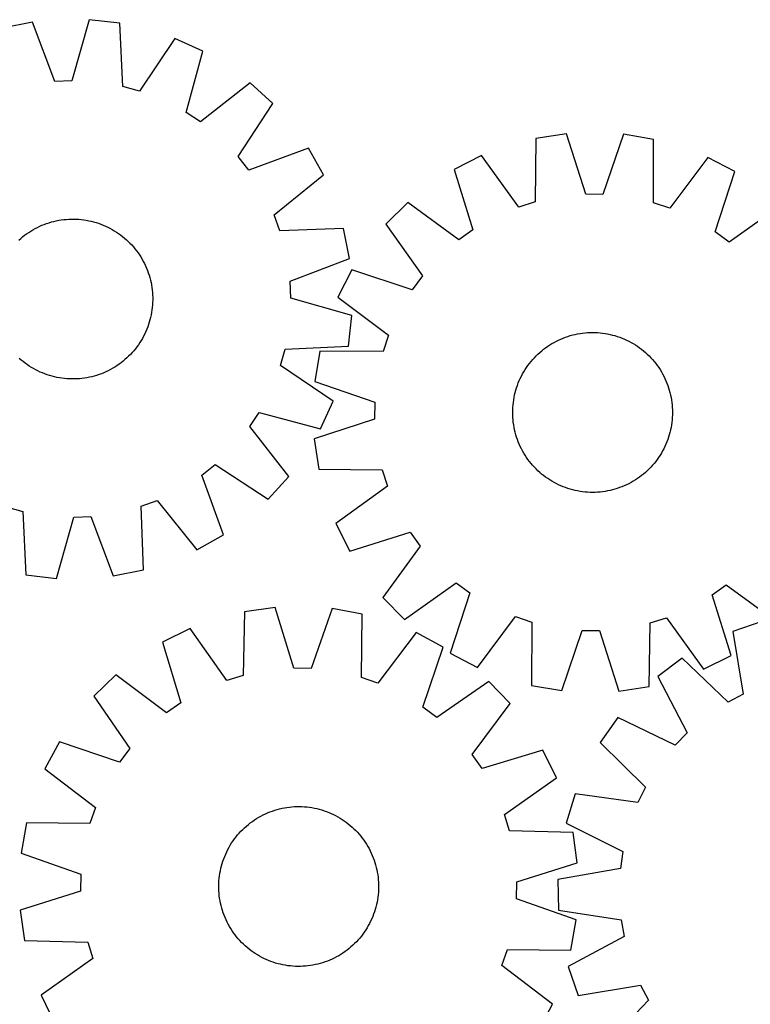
# Model space of a CAD drawing. Header units: millimetres. Extents: x 7 to 1493, y 7 to 2993.
# Tile 12 of 14: x 663 to 1028, y 2501 to 2993. Entities that reach past the tile are written whole.
import ezdxf

# ---------------------------------------------------------------- set-up
doc = ezdxf.new("R2010")
doc.units = ezdxf.units.MM
doc.layers.add('CUT', color=7, linetype='CONTINUOUS', true_color=0x000000)

msp = doc.modelspace()

# ---------------------------------------------------------------- linework, layer by layer
at = {"layer": 'CUT'}
for p, q in [((668.95854, 2992.246341), (653.879832, 2989.186422)), ((680.231737, 2962.549711), (668.95854, 2992.246341)), ((697.470846, 2993.47688), (688.798106, 2962.91942)), ((712.757117, 2991.727458), (697.470846, 2993.47688)), ((714.301801, 2960.000676), (712.757117, 2991.727458)), ((740.254189, 2984.086983), (722.563149, 2957.705136)), ((754.251695, 2977.699467), (740.254189, 2984.086983)), ((745.916662, 2947.04817), (754.251695, 2977.699467)), ((688.798106, 2962.91942), (680.231737, 2962.549711)), ((778.041928, 2961.935881), (753.06431, 2942.312085)), ((789.380496, 2951.535524), (778.041928, 2961.935881)), ((722.563149, 2957.705136), (714.301801, 2960.000676)), ((771.981637, 2924.960076), (789.380496, 2951.535524)), ((753.06431, 2942.312085), (745.916662, 2947.04817)), ((936.313217, 2936.357629), (921.097615, 2934.073772)), ((946.051125, 2906.12275), (936.313217, 2936.357629)), ((964.85113, 2936.126691), (954.625188, 2906.053366)), ((980.027779, 2933.596889), (964.85113, 2936.126691)), ((921.097615, 2934.073772), (920.665335, 2902.31235)), ((979.945988, 2901.832631), (980.027779, 2933.596889)), ((807.135136, 2929.191877), (777.315924, 2918.247047)), ((814.704869, 2915.79674), (807.135136, 2929.191877)), ((777.315924, 2918.247047), (771.981637, 2924.960076)), ((893.885083, 2925.474707), (880.119937, 2918.60075)), ((912.489475, 2899.728807), (893.885083, 2925.474707)), ((1007.097583, 2924.558553), (988.078966, 2899.117112)), ((1020.749681, 2917.462726), (1007.097583, 2924.558553)), ((880.119937, 2918.60075), (889.523632, 2888.260261)), ((1010.856198, 2887.278397), (1020.749681, 2917.462726)), ((789.945306, 2895.89853), (814.704869, 2915.79674)), ((856.896538, 2902.013418), (845.929275, 2891.222232)), ((882.546287, 2883.276686), (856.896538, 2902.013418)), ((920.665335, 2902.31235), (912.489475, 2899.728807)), ((954.625188, 2906.053366), (946.051125, 2906.12275)), ((988.078966, 2899.117112), (979.945988, 2901.832631)), ((1043.701596, 2900.501728), (1017.751978, 2882.182556)), ((676.117049, 2891.513334), (677.310624, 2891.906252)), ((677.310624, 2891.906252), (678.515952, 2892.261486)), ((678.515952, 2892.261486), (679.731844, 2892.578683)), ((679.731844, 2892.578683), (680.957099, 2892.857532)), ((680.957099, 2892.857532), (682.190508, 2893.097757)), ((682.190508, 2893.097757), (683.430855, 2893.299122)), ((683.430855, 2893.299122), (684.676914, 2893.461427)), ((684.676914, 2893.461427), (685.927457, 2893.584512)), ((685.927457, 2893.584512), (687.181249, 2893.668255)), ((687.181249, 2893.668255), (688.437052, 2893.712575)), ((688.437052, 2893.712575), (689.693628, 2893.717428)), ((689.693628, 2893.717428), (690.949737, 2893.682807)), ((690.949737, 2893.682807), (692.204138, 2893.608749)), ((692.204138, 2893.608749), (693.455594, 2893.495326)), ((693.455594, 2893.495326), (694.702869, 2893.342649)), ((694.702869, 2893.342649), (695.944734, 2893.15087)), ((695.944734, 2893.15087), (697.179962, 2892.920177)), ((697.179962, 2892.920177), (698.407334, 2892.650799)), ((698.407334, 2892.650799), (699.625639, 2892.343001)), ((699.625639, 2892.343001), (700.833675, 2891.997087)), ((700.833675, 2891.997087), (702.030249, 2891.613399)), ((792.944073, 2887.865675), (789.945306, 2895.89853)), ((666.093371, 2886.357164), (667.129933, 2887.067478)), ((667.129933, 2887.067478), (668.188295, 2887.744882)), ((668.188295, 2887.744882), (669.267413, 2888.388707)), ((669.267413, 2888.388707), (670.366222, 2888.99832)), ((670.366222, 2888.99832), (671.483636, 2889.573117)), ((671.483636, 2889.573117), (672.618554, 2890.112531)), ((672.618554, 2890.112531), (673.769855, 2890.616031)), ((673.769855, 2890.616031), (674.936404, 2891.083119)), ((674.936404, 2891.083119), (676.117049, 2891.513334)), ((702.030249, 2891.613399), (703.214181, 2891.192314)), ((703.214181, 2891.192314), (704.384302, 2890.734249)), ((704.384302, 2890.734249), (705.539457, 2890.239656)), ((705.539457, 2890.239656), (706.678507, 2889.709022)), ((706.678507, 2889.709022), (707.800328, 2889.142872)), ((707.800328, 2889.142872), (708.903811, 2888.541764)), ((708.903811, 2888.541764), (709.987869, 2887.906291)), ((709.987869, 2887.906291), (711.051431, 2887.237081)), ((711.051431, 2887.237081), (712.093448, 2886.534794)), ((824.685968, 2889.060183), (792.944073, 2887.865675)), ((827.745887, 2873.981475), (824.685968, 2889.060183)), ((845.929275, 2891.222232), (864.248448, 2865.272614)), ((889.523632, 2888.260261), (882.546287, 2883.276686)), ((1017.751978, 2882.182556), (1010.856198, 2887.278397)), ((662.185238, 2883.201304), (663.1246, 2884.035933)), ((663.1246, 2884.035933), (664.089716, 2884.840643)), ((664.089716, 2884.840643), (665.079632, 2885.614642)), ((665.079632, 2885.614642), (666.093371, 2886.357164)), ((712.093448, 2886.534794), (713.112892, 2885.800123)), ((713.112892, 2885.800123), (714.108755, 2885.033793)), ((714.108755, 2885.033793), (715.080057, 2884.23656)), ((715.080057, 2884.23656), (716.025837, 2883.409211)), ((716.025837, 2883.409211), (716.945163, 2882.552562)), ((716.945163, 2882.552562), (717.837128, 2881.66746)), ((717.837128, 2881.66746), (718.700851, 2880.754777)), ((718.700851, 2880.754777), (719.535479, 2879.815414)), ((719.535479, 2879.815414), (720.340189, 2878.850299)), ((720.340189, 2878.850299), (721.114188, 2877.860383)), ((721.114188, 2877.860383), (721.85671, 2876.846644)), ((721.85671, 2876.846644), (722.567024, 2875.810082)), ((722.567024, 2875.810082), (723.244428, 2874.751719)), ((723.244428, 2874.751719), (723.888254, 2873.672602)), ((723.888254, 2873.672602), (724.497866, 2872.573793)), ((724.497866, 2872.573793), (725.072663, 2871.456379)), ((798.049258, 2862.708278), (827.745887, 2873.981475)), ((725.072663, 2871.456379), (725.612078, 2870.321461)), ((725.612078, 2870.321461), (726.115577, 2869.170159)), ((726.115577, 2869.170159), (726.582665, 2868.003611)), ((726.582665, 2868.003611), (727.012881, 2866.822966)), ((828.968277, 2868.270318), (821.87245, 2854.618219)), ((859.152607, 2858.376835), (828.968277, 2868.270318)), ((727.012881, 2866.822966), (727.405799, 2865.629391)), ((727.405799, 2865.629391), (727.761032, 2864.424063)), ((727.761032, 2864.424063), (728.07823, 2863.208171)), ((728.07823, 2863.208171), (728.357079, 2861.982916)), ((798.418966, 2854.141909), (798.049258, 2862.708278)), ((864.248448, 2865.272614), (859.152607, 2858.376835)), ((728.357079, 2861.982916), (728.597304, 2860.749507)), ((728.597304, 2860.749507), (728.798668, 2859.50916)), ((728.798668, 2859.50916), (728.960973, 2858.263101)), ((728.960973, 2858.263101), (729.084058, 2857.012558)), ((729.084058, 2857.012558), (729.167802, 2855.758766)), ((729.167802, 2855.758766), (729.212122, 2854.502963)), ((729.216974, 2853.246387), (729.182354, 2851.990278)), ((729.212122, 2854.502963), (729.216974, 2853.246387)), ((828.976426, 2845.469169), (798.418966, 2854.141909)), ((821.87245, 2854.618219), (847.313892, 2835.599602)), ((728.842195, 2848.237146), (728.650416, 2846.995281)), ((728.994872, 2849.484421), (728.842195, 2848.237146)), ((729.108295, 2850.735877), (728.994872, 2849.484421)), ((729.182354, 2851.990278), (729.108295, 2850.735877)), ((727.842547, 2843.314376), (727.496633, 2842.10634)), ((728.150345, 2844.532681), (727.842547, 2843.314376)), ((728.419723, 2845.760053), (728.150345, 2844.532681)), ((728.650416, 2846.995281), (728.419723, 2845.760053)), ((827.227004, 2830.182898), (828.976426, 2845.469169)), ((726.233795, 2838.555713), (725.739202, 2837.400558)), ((726.69186, 2839.725834), (726.233795, 2838.555713)), ((727.112945, 2840.909766), (726.69186, 2839.725834)), ((727.496633, 2842.10634), (727.112945, 2840.909766)), ((723.405838, 2832.952146), (722.736628, 2831.888584)), ((724.04131, 2834.036204), (723.405838, 2832.952146)), ((724.642418, 2835.139687), (724.04131, 2834.036204)), ((725.208569, 2836.261508), (724.642418, 2835.139687)), ((725.739202, 2837.400558), (725.208569, 2836.261508)), ((847.313892, 2835.599602), (844.598372, 2827.466624)), ((931.304053, 2832.620405), (932.432633, 2833.172957)), ((932.432633, 2833.172957), (933.578012, 2833.689788)), ((933.578012, 2833.689788), (934.73906, 2834.170385)), ((934.73906, 2834.170385), (935.914631, 2834.614277)), ((935.914631, 2834.614277), (937.103565, 2835.021024)), ((937.103565, 2835.021024), (938.304688, 2835.390224)), ((938.304688, 2835.390224), (939.516816, 2835.721515)), ((939.516816, 2835.721515), (940.738752, 2836.014568)), ((940.738752, 2836.014568), (941.96929, 2836.269094)), ((941.96929, 2836.269094), (943.207215, 2836.484843)), ((943.207215, 2836.484843), (944.451306, 2836.661601)), ((944.451306, 2836.661601), (945.700336, 2836.799194)), ((945.700336, 2836.799194), (946.953071, 2836.897486)), ((946.953071, 2836.897486), (948.208276, 2836.95638)), ((948.208276, 2836.95638), (949.464711, 2836.975819)), ((949.464711, 2836.975819), (950.721136, 2836.955782)), ((950.721136, 2836.955782), (951.976313, 2836.89629)), ((951.976313, 2836.89629), (953.229001, 2836.797401)), ((953.229001, 2836.797401), (954.477965, 2836.659213)), ((954.477965, 2836.659213), (955.721972, 2836.481862)), ((955.721972, 2836.481862), (956.959794, 2836.265524)), ((956.959794, 2836.265524), (958.190211, 2836.010411)), ((958.190211, 2836.010411), (959.412007, 2835.716776)), ((959.412007, 2835.716776), (960.623976, 2835.384908)), ((960.623976, 2835.384908), (961.824924, 2835.015135)), ((961.824924, 2835.015135), (963.013664, 2834.607822)), ((963.013664, 2834.607822), (964.189023, 2834.163371)), ((964.189023, 2834.163371), (965.349842, 2833.68222)), ((965.349842, 2833.68222), (966.494975, 2833.164844)), ((966.494975, 2833.164844), (967.623292, 2832.611755)), ((719.736106, 2827.859958), (718.908757, 2826.914178)), ((720.533339, 2828.831259), (719.736106, 2827.859958)), ((721.299669, 2829.827123), (720.533339, 2828.831259)), ((722.03434, 2830.846567), (721.299669, 2829.827123)), ((722.736628, 2831.888584), (722.03434, 2830.846567)), ((793.204682, 2820.376866), (795.500222, 2828.638214)), ((795.500222, 2828.638214), (827.227004, 2830.182898)), ((923.009856, 2826.986562), (923.965565, 2827.802422)), ((923.965565, 2827.802422), (924.94643, 2828.587859)), ((924.94643, 2828.587859), (925.951482, 2829.342099)), ((925.951482, 2829.342099), (926.979729, 2830.064397)), ((926.979729, 2830.064397), (928.030156, 2830.754041)), ((928.030156, 2830.754041), (929.101728, 2831.41035)), ((929.101728, 2831.41035), (930.193386, 2832.032676)), ((930.193386, 2832.032676), (931.304053, 2832.620405)), ((967.623292, 2832.611755), (968.733679, 2832.023496)), ((968.733679, 2832.023496), (969.82504, 2831.40065)), ((969.82504, 2831.40065), (970.896299, 2830.743831)), ((970.896299, 2830.743831), (971.946398, 2830.053687)), ((971.946398, 2830.053687), (972.974301, 2829.330899)), ((972.974301, 2829.330899), (973.978993, 2828.57618)), ((973.978993, 2828.57618), (974.959483, 2827.790276)), ((974.959483, 2827.790276), (975.914804, 2826.973961)), ((663.359504, 2823.203909), (662.413724, 2824.031258)), ((664.330806, 2822.406676), (663.359504, 2823.203909)), ((715.314961, 2823.404536), (714.349845, 2822.599825)), ((716.254324, 2824.239164), (715.314961, 2823.404536)), ((717.167006, 2825.102887), (716.254324, 2824.239164)), ((718.052109, 2825.994851), (717.167006, 2825.102887)), ((718.908757, 2826.914178), (718.052109, 2825.994851)), ((812.834115, 2827.548415), (810.304313, 2812.371767)), ((844.598372, 2827.466624), (812.834115, 2827.548415)), ((918.640728, 2822.48012), (919.457042, 2823.43544)), ((919.457042, 2823.43544), (920.302961, 2824.364648)), ((920.302961, 2824.364648), (921.17765, 2825.266827)), ((921.17765, 2825.266827), (922.080245, 2826.141086)), ((922.080245, 2826.141086), (923.009856, 2826.986562)), ((975.914804, 2826.973961), (976.844012, 2826.128042)), ((976.844012, 2826.128042), (977.746191, 2825.253354)), ((977.746191, 2825.253354), (978.62045, 2824.350758)), ((978.62045, 2824.350758), (979.465926, 2823.421147)), ((979.465926, 2823.421147), (980.281785, 2822.465438)), ((665.32667, 2821.640346), (664.330806, 2822.406676)), ((666.346113, 2820.905675), (665.32667, 2821.640346)), ((667.38813, 2820.203387), (666.346113, 2820.905675)), ((668.451692, 2819.534177), (667.38813, 2820.203387)), ((669.53575, 2818.898704), (668.451692, 2819.534177)), ((670.639234, 2818.297596), (669.53575, 2818.898704)), ((671.761054, 2817.731446), (670.639234, 2818.297596)), ((708.07334, 2818.442149), (706.955925, 2817.867352)), ((709.172148, 2819.051761), (708.07334, 2818.442149)), ((710.251266, 2819.695587), (709.172148, 2819.051761)), ((711.309628, 2820.372991), (710.251266, 2819.695587)), ((712.34619, 2821.083305), (711.309628, 2820.372991)), ((713.359929, 2821.825827), (712.34619, 2821.083305)), ((714.349845, 2822.599825), (713.359929, 2821.825827)), ((819.586529, 2802.685826), (793.204682, 2820.376866)), ((915.030353, 2817.345676), (915.687172, 2818.416935)), ((915.687172, 2818.416935), (916.377317, 2819.467034)), ((916.377317, 2819.467034), (917.100105, 2820.494937)), ((917.100105, 2820.494937), (917.854823, 2821.499629)), ((917.854823, 2821.499629), (918.640728, 2822.48012)), ((980.281785, 2822.465438), (981.067222, 2821.484573)), ((981.067222, 2821.484573), (981.821462, 2820.479522)), ((981.821462, 2820.479522), (982.543761, 2819.451275)), ((982.543761, 2819.451275), (983.233404, 2818.400847)), ((983.233404, 2818.400847), (983.889713, 2817.329275)), ((672.900104, 2817.200813), (671.761054, 2817.731446)), ((674.055259, 2816.706219), (672.900104, 2817.200813)), ((675.225381, 2816.248154), (674.055259, 2816.706219)), ((676.409312, 2815.82707), (675.225381, 2816.248154)), ((677.605887, 2815.443381), (676.409312, 2815.82707)), ((678.813922, 2815.097467), (677.605887, 2815.443381)), ((680.032227, 2814.78967), (678.813922, 2815.097467)), ((681.2596, 2814.520291), (680.032227, 2814.78967)), ((682.494827, 2814.289599), (681.2596, 2814.520291)), ((683.736692, 2814.09782), (682.494827, 2814.289599)), ((684.983968, 2813.945143), (683.736692, 2814.09782)), ((686.235424, 2813.831719), (684.983968, 2813.945143)), ((687.489825, 2813.757661), (686.235424, 2813.831719)), ((688.745933, 2813.723041), (687.489825, 2813.757661)), ((690.002509, 2813.727893), (688.745933, 2813.723041)), ((691.258313, 2813.772213), (690.002509, 2813.727893)), ((692.512104, 2813.855957), (691.258313, 2813.772213)), ((693.762647, 2813.979042), (692.512104, 2813.855957)), ((695.008706, 2814.141347), (693.762647, 2813.979042)), ((696.249053, 2814.342711), (695.008706, 2814.141347)), ((697.482462, 2814.582936), (696.249053, 2814.342711)), ((698.707717, 2814.861785), (697.482462, 2814.582936)), ((699.923609, 2815.178983), (698.707717, 2814.861785)), ((701.128937, 2815.534216), (699.923609, 2815.178983)), ((702.322513, 2815.927134), (701.128937, 2815.534216)), ((703.503157, 2816.35735), (702.322513, 2815.927134)), ((704.669706, 2816.824438), (703.503157, 2816.35735)), ((705.821007, 2817.327937), (704.669706, 2816.824438)), ((706.955925, 2817.867352), (705.821007, 2817.327937)), ((912.748783, 2812.870479), (913.266159, 2814.015612)), ((913.266159, 2814.015612), (913.819249, 2815.143928)), ((913.819249, 2815.143928), (914.407507, 2816.254315)), ((914.407507, 2816.254315), (915.030353, 2817.345676)), ((983.889713, 2817.329275), (984.512039, 2816.237618)), ((984.512039, 2816.237618), (985.099769, 2815.126951)), ((985.099769, 2815.126951), (985.652321, 2813.998371)), ((985.652321, 2813.998371), (986.169151, 2812.852991)), ((810.304313, 2812.371767), (840.377637, 2802.145825)), ((910.714227, 2806.932643), (911.046095, 2808.144613)), ((911.046095, 2808.144613), (911.415868, 2809.34556)), ((911.415868, 2809.34556), (911.823181, 2810.5343)), ((911.823181, 2810.5343), (912.267632, 2811.70966)), ((912.267632, 2811.70966), (912.748783, 2812.870479)), ((986.169151, 2812.852991), (986.649749, 2811.691943)), ((986.649749, 2811.691943), (987.09364, 2810.516372)), ((987.09364, 2810.516372), (987.500387, 2809.327438)), ((987.500387, 2809.327438), (987.869588, 2808.126315)), ((987.869588, 2808.126315), (988.200878, 2806.914187)), ((909.771791, 2801.998601), (909.949141, 2803.242608)), ((909.949141, 2803.242608), (910.16548, 2804.480431)), ((910.16548, 2804.480431), (910.420592, 2805.710847)), ((910.420592, 2805.710847), (910.714227, 2806.932643)), ((988.200878, 2806.914187), (988.493931, 2805.692252)), ((988.493931, 2805.692252), (988.748458, 2804.461714)), ((988.748458, 2804.461714), (988.964206, 2803.223788)), ((988.964206, 2803.223788), (989.140964, 2801.979697)), ((813.199013, 2788.68832), (819.586529, 2802.685826)), ((840.377637, 2802.145825), (840.308253, 2793.571762)), ((909.455185, 2796.985347), (909.475221, 2798.241773)), ((909.475221, 2798.241773), (909.534714, 2799.496949)), ((909.534714, 2799.496949), (909.633603, 2800.749637)), ((909.633603, 2800.749637), (909.771791, 2801.998601)), ((989.140964, 2801.979697), (989.278558, 2800.730667)), ((989.278558, 2800.730667), (989.37685, 2799.477932)), ((989.37685, 2799.477932), (989.435744, 2798.222728)), ((989.435744, 2798.222728), (989.455182, 2796.966293)), ((777.811632, 2789.875705), (782.547717, 2797.023353)), ((782.547717, 2797.023353), (813.199013, 2788.68832)), ((840.308253, 2793.571762), (810.073374, 2783.833854)), ((909.474623, 2795.728912), (909.455185, 2796.985347)), ((909.533517, 2794.473708), (909.474623, 2795.728912)), ((909.631809, 2793.220972), (909.533517, 2794.473708)), ((989.375653, 2794.454691), (989.276764, 2793.202003)), ((989.435146, 2795.709867), (989.375653, 2794.454691)), ((989.455182, 2796.966293), (989.435146, 2795.709867)), ((797.435427, 2764.898087), (777.811632, 2789.875705)), ((909.769402, 2791.971943), (909.631809, 2793.220972)), ((909.946161, 2790.727851), (909.769402, 2791.971943)), ((910.161909, 2789.489926), (909.946161, 2790.727851)), ((910.416436, 2788.259388), (910.161909, 2789.489926)), ((988.744887, 2789.471209), (988.489775, 2788.240793)), ((988.961226, 2790.709032), (988.744887, 2789.471209)), ((989.138576, 2791.953039), (988.961226, 2790.709032)), ((989.276764, 2793.202003), (989.138576, 2791.953039)), ((810.073374, 2783.833854), (812.357232, 2768.618252)), ((910.709489, 2787.037453), (910.416436, 2788.259388)), ((911.040779, 2785.825325), (910.709489, 2787.037453)), ((911.40998, 2784.624201), (911.040779, 2785.825325)), ((911.816727, 2783.435267), (911.40998, 2784.624201)), ((912.260618, 2782.259696), (911.816727, 2783.435267)), ((987.087186, 2783.41734), (986.642735, 2782.24198)), ((987.494499, 2784.60608), (987.087186, 2783.41734)), ((987.864272, 2785.807027), (987.494499, 2784.60608)), ((988.19614, 2787.018997), (987.864272, 2785.807027)), ((988.489775, 2788.240793), (988.19614, 2787.018997)), ((912.741216, 2781.098648), (912.260618, 2782.259696)), ((913.258046, 2779.953269), (912.741216, 2781.098648)), ((913.810598, 2778.824689), (913.258046, 2779.953269)), ((914.398328, 2777.714022), (913.810598, 2778.824689)), ((985.091118, 2778.807712), (984.50286, 2777.697325)), ((985.644208, 2779.936028), (985.091118, 2778.807712)), ((986.161584, 2781.081161), (985.644208, 2779.936028)), ((986.642735, 2782.24198), (986.161584, 2781.081161)), ((915.020654, 2776.622364), (914.398328, 2777.714022)), ((915.676962, 2775.550793), (915.020654, 2776.622364)), ((916.366606, 2774.500365), (915.676962, 2775.550793)), ((917.088905, 2773.472118), (916.366606, 2774.500365)), ((982.53305, 2774.484606), (981.810262, 2773.456703)), ((983.223195, 2775.534705), (982.53305, 2774.484606)), ((983.880014, 2776.605963), (983.223195, 2775.534705)), ((984.50286, 2777.697325), (983.880014, 2776.605963)), ((753.746593, 2765.624091), (760.459623, 2770.958378)), ((760.459623, 2770.958378), (787.035071, 2753.559518)), ((812.357232, 2768.618252), (844.118653, 2768.185971)), ((917.843145, 2772.467066), (917.088905, 2773.472118)), ((918.628582, 2771.486202), (917.843145, 2772.467066)), ((919.444441, 2770.530493), (918.628582, 2771.486202)), ((920.289917, 2769.600881), (919.444441, 2770.530493)), ((921.164176, 2768.698286), (920.289917, 2769.600881)), ((922.066355, 2767.823597), (921.164176, 2768.698286)), ((977.732717, 2768.684813), (976.830122, 2767.810554)), ((978.607406, 2769.586991), (977.732717, 2768.684813)), ((979.453325, 2770.5162), (978.607406, 2769.586991)), ((980.269639, 2771.47152), (979.453325, 2770.5162)), ((981.055544, 2772.45201), (980.269639, 2771.47152)), ((981.810262, 2773.456703), (981.055544, 2772.45201)), ((764.691423, 2735.804878), (753.746593, 2765.624091)), ((787.035071, 2753.559518), (797.435427, 2764.898087)), ((844.118653, 2768.185971), (846.702196, 2760.010112)), ((922.995563, 2766.977678), (922.066355, 2767.823597)), ((923.950884, 2766.161364), (922.995563, 2766.977678)), ((924.931374, 2765.37546), (923.950884, 2766.161364)), ((925.936066, 2764.620741), (924.931374, 2765.37546)), ((926.963969, 2763.897953), (925.936066, 2764.620741)), ((928.014068, 2763.207809), (926.963969, 2763.897953)), ((971.930638, 2763.887243), (970.880211, 2763.197599)), ((972.958885, 2764.609541), (971.930638, 2763.887243)), ((973.963937, 2765.363781), (972.958885, 2764.609541)), ((974.944802, 2766.149218), (973.963937, 2765.363781)), ((975.900511, 2766.965078), (974.944802, 2766.149218)), ((976.830122, 2767.810554), (975.900511, 2766.965078)), ((846.702196, 2760.010112), (820.956297, 2741.40572)), ((929.085327, 2762.55099), (928.014068, 2763.207809)), ((930.176688, 2761.928143), (929.085327, 2762.55099)), ((931.287075, 2761.339885), (930.176688, 2761.928143)), ((932.415392, 2760.786795), (931.287075, 2761.339885)), ((933.560525, 2760.26942), (932.415392, 2760.786795)), ((934.721344, 2759.788269), (933.560525, 2760.26942)), ((935.896703, 2759.343817), (934.721344, 2759.788269)), ((937.085443, 2758.936504), (935.896703, 2759.343817)), ((938.286391, 2758.566732), (937.085443, 2758.936504)), ((961.806802, 2758.930616), (960.605678, 2758.561416)), ((962.995736, 2759.337363), (961.806802, 2758.930616)), ((964.171307, 2759.781254), (962.995736, 2759.337363)), ((965.332355, 2760.261852), (964.171307, 2759.781254)), ((966.477734, 2760.778682), (965.332355, 2760.261852)), ((967.606314, 2761.331235), (966.477734, 2760.778682)), ((968.716981, 2761.918964), (967.606314, 2761.331235)), ((969.808639, 2762.54129), (968.716981, 2761.918964)), ((970.880211, 2763.197599), (969.808639, 2762.54129)), ((939.49836, 2758.234864), (938.286391, 2758.566732)), ((940.720156, 2757.941229), (939.49836, 2758.234864)), ((941.950573, 2757.686116), (940.720156, 2757.941229)), ((943.188395, 2757.469778), (941.950573, 2757.686116)), ((944.432402, 2757.292427), (943.188395, 2757.469778)), ((945.681366, 2757.154239), (944.432402, 2757.292427)), ((946.934054, 2757.05535), (945.681366, 2757.154239)), ((948.189231, 2756.995858), (946.934054, 2757.05535)), ((949.445656, 2756.975821), (948.189231, 2756.995858)), ((950.702091, 2756.995259), (949.445656, 2756.975821)), ((951.957296, 2757.054154), (950.702091, 2756.995259)), ((953.210031, 2757.152446), (951.957296, 2757.054154)), ((954.459061, 2757.290039), (953.210031, 2757.152446)), ((955.703152, 2757.466797), (954.459061, 2757.290039)), ((956.941077, 2757.682546), (955.703152, 2757.466797)), ((958.171615, 2757.937072), (956.941077, 2757.682546)), ((959.393551, 2758.230125), (958.171615, 2757.937072)), ((960.605678, 2758.561416), (959.393551, 2758.230125)), ((655.876413, 2749.735332), (664.137761, 2747.439793)), ((723.365221, 2749.995942), (731.398076, 2752.994709)), ((724.559729, 2718.254047), (723.365221, 2749.995942)), ((731.398076, 2752.994709), (751.296286, 2728.235146)), ((664.137761, 2747.439793), (665.682444, 2715.713011)), ((680.968715, 2713.963589), (689.641455, 2744.521048)), ((689.641455, 2744.521048), (698.207825, 2744.890757)), ((698.207825, 2744.890757), (709.481021, 2715.194128)), ((820.956297, 2741.40572), (827.830254, 2727.640573)), ((751.296286, 2728.235146), (764.691423, 2735.804878)), ((827.830254, 2727.640573), (858.170743, 2737.044269)), ((858.170743, 2737.044269), (863.154317, 2730.066923)), ((863.154317, 2730.066923), (844.417585, 2704.417174)), ((665.682444, 2715.713011), (680.968715, 2713.963589)), ((709.481021, 2715.194128), (724.559729, 2718.254047)), ((855.208771, 2693.449911), (881.158389, 2711.769084)), ((881.158389, 2711.769084), (888.054169, 2706.673243)), ((1009.386735, 2705.691379), (1016.36408, 2710.674954)), ((1016.36408, 2710.674954), (1042.013829, 2691.938222)), ((888.054169, 2706.673243), (878.160686, 2676.488914)), ((1018.79043, 2675.35089), (1009.386735, 2705.691379)), ((844.417585, 2704.417174), (855.208771, 2693.449911)), ((775.225016, 2697.154232), (774.495434, 2665.398249)), ((790.46133, 2699.295556), (775.225016, 2697.154232)), ((799.915782, 2668.970845), (790.46133, 2699.295556)), ((818.995831, 2698.797483), (808.48882, 2668.821201)), ((834.148133, 2696.125722), (818.995831, 2698.797483)), ((833.768999, 2664.363622), (834.148133, 2696.125722)), ((891.812784, 2669.393087), (910.831401, 2694.834528)), ((910.831401, 2694.834528), (918.964379, 2692.119009)), ((918.964379, 2692.119009), (918.882588, 2660.354751)), ((977.812752, 2659.877868), (978.245032, 2691.63929)), ((978.245032, 2691.63929), (986.420892, 2694.222833)), ((986.420892, 2694.222833), (1005.025284, 2668.476933)), ((1034.184934, 2692.360356), (1019.621072, 2687.39805)), ((747.93318, 2688.810282), (734.104289, 2682.065482)), ((766.295748, 2662.891354), (747.93318, 2688.810282)), ((861.132143, 2686.834381), (841.876201, 2661.572088)), ((874.717219, 2679.611067), (861.132143, 2686.834381)), ((934.059236, 2657.824949), (944.285179, 2687.898274)), ((944.285179, 2687.898274), (952.859242, 2687.82889)), ((952.859242, 2687.82889), (962.59715, 2657.594011)), ((1019.621072, 2687.39805), (1024.863304, 2656.069249)), ((734.104289, 2682.065482), (743.223554, 2651.638294)), ((864.541613, 2649.520674), (874.717219, 2679.611067)), ((878.160686, 2676.488914), (891.812784, 2669.393087)), ((1005.025284, 2668.476933), (1018.79043, 2675.35089)), ((994.379725, 2674.081135), (982.062107, 2664.86122)), ((1017.279677, 2652.068253), (994.379725, 2674.081135)), ((710.726633, 2665.696273), (699.658834, 2655.008224)), ((736.199863, 2646.720253), (710.726633, 2665.696273)), ((774.495434, 2665.398249), (766.295748, 2662.891354)), ((808.48882, 2668.821201), (799.915782, 2668.970845)), ((841.876201, 2661.572088), (833.768999, 2664.363622)), ((897.509355, 2662.435959), (871.389388, 2644.360504)), ((908.197403, 2651.36816), (897.509355, 2662.435959)), ((918.882588, 2660.354751), (934.059236, 2657.824949)), ((982.062107, 2664.86122), (996.728898, 2636.685699)), ((962.59715, 2657.594011), (977.812752, 2659.877868)), ((1024.863304, 2656.069249), (1017.279677, 2652.068253)), ((699.658834, 2655.008224), (717.734289, 2628.888257)), ((743.223554, 2651.638294), (736.199863, 2646.720253)), ((889.221384, 2625.89493), (908.197403, 2651.36816)), ((871.389388, 2644.360504), (864.541613, 2649.520674)), ((962.171312, 2644.396077), (953.305671, 2631.821064)), ((990.752815, 2630.537056), (962.171312, 2644.396077)), ((996.728898, 2636.685699), (990.752815, 2630.537056)), ((682.483726, 2632.216088), (675.260412, 2618.631012)), ((712.574119, 2622.040482), (682.483726, 2632.216088)), ((953.305671, 2631.821064), (975.961333, 2609.556838)), ((717.734289, 2628.888257), (712.574119, 2622.040482)), ((894.139425, 2618.871239), (889.221384, 2625.89493)), ((924.566613, 2627.990504), (894.139425, 2618.871239)), ((931.311413, 2614.161613), (924.566613, 2627.990504)), ((675.260412, 2618.631012), (700.522705, 2599.37507)), ((905.392485, 2595.799045), (931.311413, 2614.161613)), ((940.712478, 2606.210962), (936.166646, 2591.51178)), ((972.177776, 2601.86242), (940.712478, 2606.210962)), ((975.961333, 2609.556838), (972.177776, 2601.86242)), ((700.522705, 2599.37507), (697.731171, 2591.267869)), ((785.615, 2596.151731), (786.765167, 2596.657817)), ((786.765167, 2596.657817), (787.930663, 2597.127525)), ((787.930663, 2597.127525), (789.110338, 2597.560393)), ((789.110338, 2597.560393), (790.303027, 2597.955992)), ((790.303027, 2597.955992), (791.507554, 2598.313933)), ((791.507554, 2598.313933), (792.72273, 2598.633862)), ((792.72273, 2598.633862), (793.947356, 2598.915463)), ((793.947356, 2598.915463), (795.180222, 2599.158459)), ((795.180222, 2599.158459), (796.420113, 2599.36261)), ((796.420113, 2599.36261), (797.665804, 2599.527715)), ((797.665804, 2599.527715), (798.916067, 2599.65361)), ((798.916067, 2599.65361), (800.169668, 2599.74017)), ((800.169668, 2599.74017), (801.425368, 2599.787312)), ((801.425368, 2599.787312), (802.68193, 2599.794988)), ((802.68193, 2599.794988), (803.938113, 2599.763191)), ((803.938113, 2599.763191), (805.192678, 2599.691951)), ((805.192678, 2599.691951), (806.444385, 2599.58134)), ((806.444385, 2599.58134), (807.692001, 2599.431467)), ((807.692001, 2599.431467), (808.934293, 2599.242479)), ((808.934293, 2599.242479), (810.170037, 2599.014562)), ((810.170037, 2599.014562), (811.398011, 2598.747943)), ((811.398011, 2598.747943), (812.617004, 2598.442883)), ((812.617004, 2598.442883), (813.825815, 2598.099685)), ((813.825815, 2598.099685), (815.023248, 2597.718686)), ((815.023248, 2597.718686), (816.208123, 2597.300263)), ((816.208123, 2597.300263), (817.37927, 2596.844829)), ((817.37927, 2596.844829), (818.535534, 2596.352832)), ((818.535534, 2596.352832), (819.675774, 2595.82476)), ((665.969071, 2591.647002), (663.29731, 2576.494701)), ((697.731171, 2591.267869), (665.969071, 2591.647002)), ((777.09803, 2590.860691), (778.086204, 2591.636912)), ((778.086204, 2591.636912), (779.098272, 2592.381711)), ((779.098272, 2592.381711), (780.133236, 2593.094352)), ((780.133236, 2593.094352), (781.190073, 2593.774133)), ((781.190073, 2593.774133), (782.267741, 2594.420382)), ((782.267741, 2594.420382), (783.365177, 2595.032461)), ((783.365177, 2595.032461), (784.481297, 2595.609768)), ((784.481297, 2595.609768), (785.615, 2596.151731)), ((819.675774, 2595.82476), (820.798864, 2595.261132)), ((820.798864, 2595.261132), (821.903695, 2594.662505)), ((821.903695, 2594.662505), (822.989178, 2594.02947)), ((822.989178, 2594.02947), (824.054242, 2593.362651)), ((824.054242, 2593.362651), (825.097834, 2592.662707)), ((825.097834, 2592.662707), (826.118926, 2591.930329)), ((826.118926, 2591.930329), (827.116509, 2591.166238)), ((907.89938, 2587.599359), (905.392485, 2595.799045)), ((936.166646, 2591.51178), (964.593485, 2577.338227)), ((771.723603, 2585.588469), (772.548824, 2586.536106)), ((772.548824, 2586.536106), (773.403405, 2587.457355)), ((773.403405, 2587.457355), (774.286501, 2588.351306)), ((774.286501, 2588.351306), (775.19724, 2589.217077)), ((775.19724, 2589.217077), (776.134725, 2590.053814)), ((776.134725, 2590.053814), (777.09803, 2590.860691)), ((827.116509, 2591.166238), (828.0896, 2590.37119)), ((828.0896, 2590.37119), (829.037237, 2589.545969)), ((829.037237, 2589.545969), (829.958486, 2588.691388)), ((829.958486, 2588.691388), (830.852437, 2587.808292)), ((830.852437, 2587.808292), (831.718208, 2586.897553)), ((831.718208, 2586.897553), (832.554945, 2585.960068)), ((939.655363, 2586.869777), (907.89938, 2587.599359)), ((941.796687, 2571.633463), (939.655363, 2586.869777)), ((768.065323, 2580.488047), (768.732142, 2581.553111)), ((768.732142, 2581.553111), (769.432086, 2582.596703)), ((769.432086, 2582.596703), (770.164464, 2583.617795)), ((770.164464, 2583.617795), (770.928555, 2584.615378)), ((770.928555, 2584.615378), (771.723603, 2585.588469)), ((832.554945, 2585.960068), (833.361822, 2584.996763)), ((833.361822, 2584.996763), (834.138043, 2584.008589)), ((834.138043, 2584.008589), (834.882842, 2582.996521)), ((834.882842, 2582.996521), (835.595483, 2581.961557)), ((835.595483, 2581.961557), (836.275264, 2580.90472)), ((663.29731, 2576.494701), (693.273592, 2565.987689)), ((765.741961, 2576.034404), (766.270033, 2577.174643)), ((766.270033, 2577.174643), (766.833661, 2578.297733)), ((766.833661, 2578.297733), (767.432288, 2579.402564)), ((767.432288, 2579.402564), (768.065323, 2580.488047)), ((836.275264, 2580.90472), (836.921513, 2579.827052)), ((836.921513, 2579.827052), (837.533592, 2578.729616)), ((837.533592, 2578.729616), (838.110899, 2577.613496)), ((838.110899, 2577.613496), (838.652862, 2576.479793)), ((838.652862, 2576.479793), (839.158948, 2575.329626)), ((964.593485, 2577.338227), (963.372814, 2568.851218)), ((763.995108, 2571.324684), (764.376107, 2572.522117)), ((764.376107, 2572.522117), (764.79453, 2573.706992)), ((764.79453, 2573.706992), (765.249964, 2574.87814)), ((765.249964, 2574.87814), (765.741961, 2576.034404)), ((839.158948, 2575.329626), (839.628656, 2574.16413)), ((839.628656, 2574.16413), (840.061523, 2572.984455)), ((840.061523, 2572.984455), (840.457123, 2571.791766)), ((840.457123, 2571.791766), (840.815063, 2570.587239)), ((911.471975, 2562.179011), (941.796687, 2571.633463)), ((762.852314, 2566.433163), (763.080231, 2567.668906)), ((763.080231, 2567.668906), (763.34685, 2568.89688)), ((763.34685, 2568.89688), (763.65191, 2570.115874)), ((763.65191, 2570.115874), (763.995108, 2571.324684)), ((840.815063, 2570.587239), (841.134992, 2569.372063)), ((841.134992, 2569.372063), (841.416594, 2568.147437)), ((841.416594, 2568.147437), (841.65959, 2566.914571)), ((841.65959, 2566.914571), (841.863741, 2565.67468)), ((963.372814, 2568.851218), (932.103764, 2563.263615)), ((693.273592, 2565.987689), (693.123948, 2557.414651)), ((762.331602, 2561.436983), (762.402842, 2562.691547)), ((762.402842, 2562.691547), (762.513453, 2563.943255)), ((762.513453, 2563.943255), (762.663326, 2565.19087)), ((762.663326, 2565.19087), (762.852314, 2566.433163)), ((841.863741, 2565.67468), (842.028846, 2564.428989)), ((842.028846, 2564.428989), (842.15474, 2563.178726)), ((842.15474, 2563.178726), (842.241301, 2561.925125)), ((842.241301, 2561.925125), (842.288443, 2560.669425)), ((911.322332, 2553.605973), (911.471975, 2562.179011)), ((932.103764, 2563.263615), (932.322718, 2547.879122)), ((693.123948, 2557.414651), (662.799237, 2547.9602)), ((762.299805, 2560.1808), (762.331602, 2561.436983)), ((762.307481, 2558.924238), (762.299805, 2560.1808)), ((762.354623, 2557.668537), (762.307481, 2558.924238)), ((762.441183, 2556.414936), (762.354623, 2557.668537)), ((842.193082, 2556.902115), (842.082471, 2555.650408)), ((842.264322, 2558.15668), (842.193082, 2556.902115)), ((842.296119, 2559.412863), (842.264322, 2558.15668)), ((842.288443, 2560.669425), (842.296119, 2559.412863)), ((762.567078, 2555.164673), (762.441183, 2556.414936)), ((762.732183, 2553.918982), (762.567078, 2555.164673)), ((762.936334, 2552.679091), (762.732183, 2553.918982)), ((763.17933, 2551.446225), (762.936334, 2552.679091)), ((841.515693, 2551.924756), (841.249074, 2550.696782)), ((841.743609, 2553.1605), (841.515693, 2551.924756)), ((841.932598, 2554.402792), (841.743609, 2553.1605)), ((842.082471, 2555.650408), (841.932598, 2554.402792)), ((941.298614, 2543.098962), (911.322332, 2553.605973)), ((662.799237, 2547.9602), (664.940561, 2532.723885)), ((763.460931, 2550.221599), (763.17933, 2551.446225)), ((763.78086, 2549.006423), (763.460931, 2550.221599)), ((764.138801, 2547.801896), (763.78086, 2549.006423)), ((764.5344, 2546.609207), (764.138801, 2547.801896)), ((840.219817, 2547.071545), (839.801394, 2545.88667)), ((840.600816, 2548.268978), (840.219817, 2547.071545)), ((840.944014, 2549.477789), (840.600816, 2548.268978)), ((841.249074, 2550.696782), (840.944014, 2549.477789)), ((932.322718, 2547.879122), (963.738116, 2543.183649)), ((764.967268, 2545.429532), (764.5344, 2546.609207)), ((765.436976, 2544.264036), (764.967268, 2545.429532)), ((765.943062, 2543.113869), (765.436976, 2544.264036)), ((766.485025, 2541.980166), (765.943062, 2543.113869)), ((838.325891, 2542.419019), (837.762263, 2541.295929)), ((838.853963, 2543.559259), (838.325891, 2542.419019)), ((839.34596, 2544.715523), (838.853963, 2543.559259)), ((839.801394, 2545.88667), (839.34596, 2544.715523)), ((938.626853, 2527.94666), (941.298614, 2543.098962)), ((963.738116, 2543.183649), (965.19982, 2534.734815)), ((767.062332, 2540.864046), (766.485025, 2541.980166)), ((767.674411, 2539.76661), (767.062332, 2540.864046)), ((768.32066, 2538.688942), (767.674411, 2539.76661)), ((769.000441, 2537.632105), (768.32066, 2538.688942)), ((769.713082, 2536.597141), (769.000441, 2537.632105)), ((835.863782, 2538.040551), (835.163838, 2536.996959)), ((836.530601, 2539.105615), (835.863782, 2538.040551)), ((837.163636, 2540.191098), (836.530601, 2539.105615)), ((837.762263, 2541.295929), (837.163636, 2540.191098)), ((664.940561, 2532.723885), (696.696544, 2531.994303)), ((770.457881, 2535.585073), (769.713082, 2536.597141)), ((771.234102, 2534.596899), (770.457881, 2535.585073)), ((772.040979, 2533.633594), (771.234102, 2534.596899)), ((772.877716, 2532.696109), (772.040979, 2533.633594)), ((773.743487, 2531.78537), (772.877716, 2532.696109)), ((832.047099, 2533.057556), (831.192519, 2532.136307)), ((832.872321, 2534.005193), (832.047099, 2533.057556)), ((833.667369, 2534.978284), (832.872321, 2534.005193)), ((834.43146, 2535.975867), (833.667369, 2534.978284)), ((835.163838, 2536.996959), (834.43146, 2535.975867)), ((965.19982, 2534.734815), (937.187851, 2519.758022)), ((696.696544, 2531.994303), (699.203439, 2523.794618)), ((774.637438, 2530.902274), (773.743487, 2531.78537)), ((775.558687, 2530.047694), (774.637438, 2530.902274)), ((776.506324, 2529.222472), (775.558687, 2530.047694)), ((777.479415, 2528.427424), (776.506324, 2529.222472)), ((778.476998, 2527.663333), (777.479415, 2528.427424)), ((779.49809, 2526.930955), (778.476998, 2527.663333)), ((826.50972, 2527.95675), (825.497652, 2527.211951)), ((827.497894, 2528.732971), (826.50972, 2527.95675)), ((828.461199, 2529.539848), (827.497894, 2528.732971)), ((829.398684, 2530.376585), (828.461199, 2529.539848)), ((830.309423, 2531.242356), (829.398684, 2530.376585)), ((831.192519, 2532.136307), (830.309423, 2531.242356)), ((904.073219, 2520.218592), (906.864753, 2528.325794)), ((906.864753, 2528.325794), (938.626853, 2527.94666)), ((699.203439, 2523.794618), (673.284511, 2505.432049)), ((780.541682, 2526.231011), (779.49809, 2526.930955)), ((781.606746, 2525.564192), (780.541682, 2526.231011)), ((782.692229, 2524.931157), (781.606746, 2525.564192)), ((783.79706, 2524.33253), (782.692229, 2524.931157)), ((784.92015, 2523.768902), (783.79706, 2524.33253)), ((786.060389, 2523.24083), (784.92015, 2523.768902)), ((787.216653, 2522.748833), (786.060389, 2523.24083)), ((788.387801, 2522.293399), (787.216653, 2522.748833)), ((789.572676, 2521.874976), (788.387801, 2522.293399)), ((816.665261, 2522.466137), (815.485586, 2522.03327)), ((817.830757, 2522.935845), (816.665261, 2522.466137)), ((818.980924, 2523.441931), (817.830757, 2522.935845)), ((820.114627, 2523.983894), (818.980924, 2523.441931)), ((821.230747, 2524.561201), (820.114627, 2523.983894)), ((822.328183, 2525.17328), (821.230747, 2524.561201)), ((823.405851, 2525.819529), (822.328183, 2525.17328)), ((824.462688, 2526.49931), (823.405851, 2525.819529)), ((825.497652, 2527.211951), (824.462688, 2526.49931)), ((790.770109, 2521.493977), (789.572676, 2521.874976)), ((791.978919, 2521.150779), (790.770109, 2521.493977)), ((793.197913, 2520.845719), (791.978919, 2521.150779)), ((794.425887, 2520.5791), (793.197913, 2520.845719)), ((795.66163, 2520.351184), (794.425887, 2520.5791)), ((796.903923, 2520.162195), (795.66163, 2520.351184)), ((798.151538, 2520.012322), (796.903923, 2520.162195)), ((799.403246, 2519.901711), (798.151538, 2520.012322)), ((800.65781, 2519.830471), (799.403246, 2519.901711)), ((801.913993, 2519.798674), (800.65781, 2519.830471)), ((803.170555, 2519.80635), (801.913993, 2519.798674)), ((804.426256, 2519.853492), (803.170555, 2519.80635)), ((805.679857, 2519.940053), (804.426256, 2519.853492)), ((806.93012, 2520.065947), (805.679857, 2519.940053)), ((808.175811, 2520.231052), (806.93012, 2520.065947)), ((809.415702, 2520.435203), (808.175811, 2520.231052)), ((810.648568, 2520.678199), (809.415702, 2520.435203)), ((811.873194, 2520.959801), (810.648568, 2520.678199)), ((813.08837, 2521.27973), (811.873194, 2520.959801)), ((814.292897, 2521.63767), (813.08837, 2521.27973)), ((815.485586, 2522.03327), (814.292897, 2521.63767)), ((929.335512, 2500.96265), (904.073219, 2520.218592)), ((937.187851, 2519.758022), (942.150157, 2505.19416)), ((942.150157, 2505.19416), (973.478958, 2510.436392)), ((973.478958, 2510.436392), (977.479954, 2502.852765)), ((673.284511, 2505.432049), (680.029311, 2491.603158)), ((977.479954, 2502.852765), (955.467072, 2479.952813)), ((922.112198, 2487.377574), (929.335512, 2500.96265))]:
    msp.add_line(p, q, dxfattribs=at)

doc.saveas('drawing.dxf')
